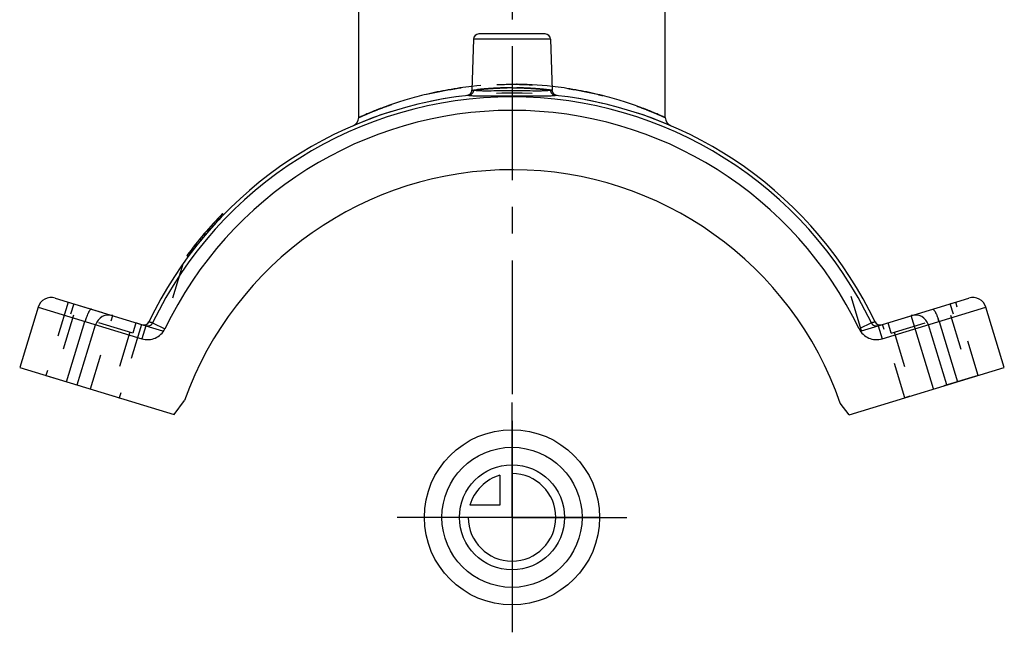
# Model space of a CAD drawing. Header units: millimetres. Extents: x 410 to 590, y 368 to 632.
# Tile 1 of 6: x 410 to 590, y 368 to 480. Entities that reach past the tile are written whole.
import ezdxf

# ---------------------------------------------------------------- set-up
doc = ezdxf.new("R2010")
doc.units = ezdxf.units.MM
doc.header["$LTSCALE"] = 65.185185
doc.linetypes.add('CENTER', pattern=[0.6, 0.375, -0.075, 0.075, -0.075])
doc.linetypes.add('HIDDEN', pattern=[0.2, 0.1, -0.1])
doc.layers.get('0').update_dxf_attribs({"linetype": 'CONTINUOUS'})
for name, color, linetype in [('ACHSEN_S', 7, 'CONTINUOUS'), ('DEFAULT_2', 8, 'HIDDEN'), ('FLAECHEN', 7, 'CONTINUOUS'), ('KOERPER', 7, 'CONTINUOUS'), ('KONST.EL_MIT_GEO', 7, 'CONTINUOUS'), ('KURVEN', 7, 'CONTINUOUS')]:
    doc.layers.add(name, color=color, linetype=linetype)

msp = doc.modelspace()

# ---------------------------------------------------------------- linework, layer by layer
at = {"color": 7, "linetype": 'Continuous'}
for p, q in [((413.43, 427.64), (410.08, 416.64)), ((589.92, 416.64), (586.57, 427.64))]:
    msp.add_line(p, q, dxfattribs=at)
for centre, radius, start, end in [((500, 393.25), 73.5, 96.1452, 154.4361), ((500, 393.25), 73.5, 25.5639, 83.8548), ((432.79, 425.4), 1, 253.0619, 334.4361), ((567.21, 425.4), 1, 205.5639, 286.9381)]:
    msp.add_arc(centre, radius, start, end, dxfattribs=at)
at = {"layer": 'ACHSEN_S', "color": 2, "linetype": 'CENTER'}
msp.add_line((500, 631.75), (500, 368.25), dxfattribs=at)
at = {"layer": 'DEFAULT_2', "color": 8, "linetype": 'HIDDEN'}
for p, q in [((418.94, 428.57), (414.86, 415.18)), ((418.94, 428.57), (432.33, 424.49)), ((419.95, 428.26), (419.37, 426.35)), ((567.67, 424.49), (581.06, 428.57)), ((580.63, 426.35), (580.05, 428.26)), ((585.14, 415.18), (581.06, 428.57)), ((430.74, 422.89), (419.37, 426.35)), ((569.26, 422.89), (580.63, 426.35)), ((419.92, 426.18), (416.43, 414.7)), ((432.33, 424.49), (428.25, 411.1)), ((431.32, 424.8), (430.74, 422.89)), ((432.5, 424.44), (436.16, 423.33)), ((563.84, 423.33), (567.5, 424.44)), ((571.75, 411.1), (567.67, 424.49)), ((569.26, 422.89), (568.68, 424.8)), ((580.08, 426.18), (583.57, 414.7)), ((430.18, 423.06), (426.69, 411.58)), ((569.82, 423.06), (573.31, 411.58)), ((414.86, 415.18), (428.25, 411.1)), ((585.14, 415.18), (571.75, 411.1))]:
    msp.add_line(p, q, dxfattribs=at)
at = {"layer": 'FLAECHEN', "color": 8, "linetype": 'HIDDEN'}
msp.add_line((528, 462.27), (528, 485.35), dxfattribs=at)
at = {"layer": 'FLAECHEN', "color": 7, "linetype": 'Continuous'}
for p, q in [((472, 462.27), (472, 482.75)), ((492.97, 476.58), (492.64, 467.25)), ((507.03, 476.58), (507.36, 467.25))]:
    msp.add_line(p, q, dxfattribs=at)
at = {"layer": 'FLAECHEN', "color": 2, "linetype": 'CENTER'}
for q in [(500, 410.25), (479, 389.25), (521, 389.25), (500, 368.25)]:
    msp.add_line((500, 389.25), q, dxfattribs=at)
at = {"layer": 'KOERPER', "color": 8, "linetype": 'HIDDEN'}
msp.add_line((563.84, 423.33), (560.13, 435.52), dxfattribs=at)
at = {"layer": 'KONST.EL_MIT_GEO', "color": 7, "linetype": 'Continuous'}
for p, q in [((472, 462.27), (472, 485.35)), ((528, 462.27), (528, 485.35)), ((506.03, 477.55), (493.97, 477.55)), ((507.03, 476.58), (492.97, 476.58)), ((492.64, 467.24), (492.99, 467.29)), ((507.01, 467.29), (507.36, 467.24)), ((447.33, 444.51), (447.11, 444.72)), ((446.59, 443.75), (446.38, 443.96)), ((440.83, 436.86), (440.62, 437.07)), ((441, 437.08), (440.78, 437.29)), ((416.55, 429.3), (433.13, 424.25)), ((566.87, 424.25), (583.45, 429.3)), ((413.43, 427.64), (432.4, 421.86)), ((567.6, 421.86), (586.57, 427.64)), ((418.65, 414.02), (422, 425.03)), ((434.35, 424.77), (433.7, 424.97)), ((434.35, 424.77), (436.59, 423.69)), ((565.65, 424.77), (563.41, 423.69)), ((566.3, 424.97), (565.65, 424.77)), ((577.01, 412.7), (572.93, 426.1)), ((578, 425.03), (581.35, 414.02)), ((420.6, 413.43), (423.95, 424.43)), ((433.13, 424.25), (432.4, 421.86)), ((566.87, 424.25), (567.6, 421.86)), ((579.4, 413.43), (576.05, 424.43)), ((410.08, 416.64), (438.28, 408.05)), ((561.57, 408), (589.92, 416.64)), ((438.28, 408.05), (440.2, 410.6)), ((561.57, 408), (559.97, 410.13))]:
    msp.add_line(p, q, dxfattribs=at)
at = {"layer": 'KONST.EL_MIT_GEO', "color": 8, "linetype": 'HIDDEN'}
for p, q in [((492.63, 467.12), (492.63, 467.12)), ((492.99, 467.29), (492.64, 467.24)), ((507.36, 467.24), (507.01, 467.29)), ((446.86, 444.02), (446.64, 444.24)), ((446.87, 444.04), (446.66, 444.25)), ((446.96, 444.13), (446.74, 444.34)), ((445.77, 442.86), (445.56, 443.08)), ((446.21, 443.34), (446, 443.56)), ((446.22, 443.35), (446.01, 443.56)), ((446.23, 443.36), (446.02, 443.57)), ((446.41, 443.56), (446.2, 443.77)), ((446.54, 443.69), (446.33, 443.91)), ((443.9, 440.74), (443.69, 440.95)), ((444.03, 440.89), (443.81, 441.1)), ((444.08, 440.95), (443.87, 441.17)), ((444.54, 441.49), (444.33, 441.7)), ((444.7, 441.66), (444.48, 441.88)), ((444.7, 441.67), (444.49, 441.88)), ((444.72, 441.69), (444.51, 441.9)), ((442.22, 438.68), (442.01, 438.89)), ((442.24, 438.7), (442.02, 438.92)), ((442.42, 438.93), (442.21, 439.15)), ((442.47, 439), (442.26, 439.21)), ((443.17, 439.86), (442.96, 440.08)), ((443.23, 439.93), (443.02, 440.15)), ((443.23, 439.94), (443.02, 440.15)), ((443.28, 439.99), (443.06, 440.21)), ((443.53, 440.3), (443.32, 440.51)), ((441.16, 437.29), (440.94, 437.5)), ((441.18, 437.32), (440.96, 437.53)), ((441.24, 437.41), (441.03, 437.62)), ((441.52, 437.77), (441.31, 437.99)), ((441.75, 438.08), (441.54, 438.29)), ((441.87, 438.23), (441.65, 438.44)), ((441.9, 438.27), (441.69, 438.49)), ((442.12, 438.55), (441.91, 438.77)), ((439.87, 435.52), (436.16, 423.33)), ((422.99, 412.7), (427.07, 426.1)), ((433.7, 424.97), (434.35, 424.77)), ((565.65, 424.77), (566.3, 424.97))]:
    msp.add_line(p, q, dxfattribs=at)
at = {"layer": 'KONST.EL_MIT_GEO', "color": 7, "linetype": 'Continuous'}
for points in [[(491.9, 466.31), (491.83, 466.3), (491.75, 466.29)], [(492.64, 467.24), (492.64, 467.19), (492.63, 467.12), (492.61, 467.04), (492.59, 466.97), (492.57, 466.9), (492.53, 466.83), (492.5, 466.76), (492.45, 466.7), (492.41, 466.64), (492.36, 466.58), (492.3, 466.53), (492.24, 466.48), (492.18, 466.44), (492.11, 466.4), (492.05, 466.37), (491.98, 466.34), (491.9, 466.31)], [(508.1, 466.31), (508.02, 466.34), (507.95, 466.37), (507.89, 466.4), (507.82, 466.44), (507.76, 466.48), (507.7, 466.53), (507.64, 466.58), (507.59, 466.64), (507.55, 466.7), (507.5, 466.76), (507.47, 466.83), (507.43, 466.9), (507.41, 466.97), (507.39, 467.04), (507.37, 467.12), (507.36, 467.19), (507.36, 467.24)], [(508.25, 466.29), (508.17, 466.3), (508.1, 466.31)]]:
    msp.add_lwpolyline(points, dxfattribs=at)
for centre, radius, start, end in [((493.97, 476.55), 1, 90, 178), ((506.03, 476.55), 1, 2, 90), ((500, 393.25), 72.82, 25.6438, 154.3562), ((500, 393.25), 70.33, 25.6438, 154.3562), ((470.4, 462.27), 1.6, 293.2123, 359.9999), ((529.6, 462.27), 1.6, 180.0001, 246.7877), ((500, 389.25), 63.5, 19.1944, 160.354), ((500, 393.25), 73.8, 135.7764, 143.5719), ((415.82, 426.91), 2.5, 73.0619, 163.0619), ((584.18, 426.91), 2.5, 16.9381, 106.9381), ((426.34, 423.7), 2.5, 73.0619, 163.0619), ((573.66, 423.7), 2.5, 16.9381, 106.9381)]:
    msp.add_arc(centre, radius, start, end, dxfattribs=at)
at = {"layer": 'KONST.EL_MIT_GEO', "color": 8, "linetype": 'HIDDEN'}
for centre, radius, start, end in [((500, 401.12), 67.23, 83.7346, 96.2654), ((500, 393.25), 73.5, 66.7876, 113.2124), ((500, 393.25), 73.5, 135.7796, 143.6072), ((434.67, 421.17), 13.24, 160.9079, 163.0721), ((565.33, 421.17), 13.24, 16.9279, 19.0921)]:
    msp.add_arc(centre, radius, start, end, dxfattribs=at)
for points, knots in [([(472, 462.27), (472, 462.27), (472.02, 462.28), (472.04, 462.29), (472.08, 462.31), (472.14, 462.34), (472.22, 462.37), (472.36, 462.43), (472.57, 462.53), (472.88, 462.66), (473.25, 462.82), (473.68, 463.01), (474.39, 463.3), (475.41, 463.71), (476.81, 464.24), (478.43, 464.81), (480.25, 465.4), (482.26, 465.98), (485.25, 466.75), (489.33, 467.56), (494.54, 468.2), (500, 468.43), (505.46, 468.2), (510.67, 467.56), (514.75, 466.75), (517.74, 465.98), (519.75, 465.4), (521.57, 464.81), (523.19, 464.24), (524.4, 463.78), (525.26, 463.44), (525.82, 463.22), (526.32, 463.01), (526.75, 462.82), (527.12, 462.66), (527.43, 462.53), (527.64, 462.43), (527.78, 462.37), (527.86, 462.34), (527.92, 462.31), (527.96, 462.29), (527.98, 462.28), (528, 462.27), (528, 462.27)], [0, 0, 0, 0, 0.000165, 0.000657, 0.001476, 0.002622, 0.004092, 0.005884, 0.010425, 0.016219, 0.023236, 0.03144, 0.040793, 0.062779, 0.08885, 0.118661, 0.151875, 0.188168, 0.227222, 0.312297, 0.404313, 0.5, 0.595687, 0.687703, 0.772778, 0.811831, 0.848125, 0.881339, 0.91115, 0.937221, 0.948747, 0.959207, 0.96856, 0.976764, 0.983781, 0.989575, 0.994116, 0.995908, 0.997378, 0.998524, 0.999343, 0.999835, 1, 1, 1, 1]), ([(500, 467.72), (499.52, 467.72), (498.58, 467.7), (497.22, 467.65), (495.96, 467.58), (495.01, 467.5), (494.33, 467.44), (493.9, 467.39), (493.53, 467.35), (493.22, 467.32), (492.98, 467.29), (492.82, 467.27), (492.73, 467.26), (492.68, 467.25), (492.66, 467.25), (492.64, 467.25), (492.64, 467.24)], [0, 0, 0, 0, 0.194557, 0.381666, 0.554246, 0.705746, 0.771751, 0.830381, 0.881054, 0.92326, 0.956561, 0.980606, 0.989074, 0.995139, 0.998783, 1, 1, 1, 1]), ([(492.64, 467.24), (492.64, 467.25), (492.66, 467.25), (492.68, 467.25), (492.73, 467.26), (492.82, 467.27), (492.98, 467.29), (493.22, 467.32), (493.53, 467.35), (493.9, 467.39), (494.33, 467.44), (495.01, 467.5), (495.96, 467.58), (497.22, 467.65), (498.58, 467.7), (499.52, 467.72), (500, 467.72)], [0, 0, 0, 0, 0.001217, 0.004861, 0.010926, 0.019394, 0.043439, 0.076739, 0.118945, 0.169618, 0.228246, 0.294249, 0.445746, 0.618322, 0.805431, 1, 1, 1, 1]), ([(507.36, 467.24), (507.36, 467.25), (507.34, 467.25), (507.32, 467.25), (507.27, 467.26), (507.18, 467.27), (507.02, 467.29), (506.78, 467.32), (506.47, 467.35), (506.1, 467.39), (505.67, 467.44), (504.99, 467.5), (504.04, 467.58), (502.78, 467.65), (501.42, 467.7), (500.48, 467.72), (500, 467.72)], [0, 0, 0, 0, 0.001217, 0.004861, 0.010926, 0.019394, 0.043438, 0.076739, 0.118944, 0.169616, 0.228245, 0.294248, 0.445744, 0.61832, 0.805429, 1, 1, 1, 1]), ([(500, 467.72), (500.48, 467.72), (501.42, 467.7), (502.78, 467.65), (504.04, 467.58), (504.99, 467.5), (505.67, 467.44), (506.1, 467.39), (506.47, 467.35), (506.78, 467.32), (506.99, 467.29), (507.13, 467.27), (507.21, 467.26), (507.27, 467.25), (507.32, 467.25), (507.34, 467.24), (507.36, 467.25), (507.36, 467.24)], [0, 0, 0, 0, 0.19456, 0.381671, 0.554252, 0.705753, 0.771758, 0.830387, 0.881059, 0.923265, 0.956565, 0.969763, 0.980609, 0.989077, 0.995141, 0.998784, 1, 1, 1, 1])]:
    msp.add_open_spline(points, degree=3, knots=knots, dxfattribs=at)
at = {"layer": 'KONST.EL_MIT_GEO', "color": 7, "linetype": 'Continuous'}
for points, knots in [([(492.66, 467.95), (491.22, 467.79), (488.44, 467.39), (484.5, 466.58), (481.47, 465.77), (479.29, 465.09), (477.84, 464.61), (476.54, 464.14), (475.38, 463.7), (474.39, 463.3), (473.67, 463), (473.17, 462.79), (472.87, 462.66), (472.61, 462.54), (472.4, 462.45), (472.25, 462.38), (472.15, 462.34), (472.1, 462.32), (472.06, 462.3), (472.03, 462.28), (472.01, 462.27), (472, 462.27), (472, 462.27)], [0, 0, 0, 0, 0.202435, 0.390986, 0.561386, 0.638539, 0.70966, 0.774239, 0.831748, 0.881652, 0.923416, 0.941084, 0.956532, 0.969704, 0.980551, 0.989035, 0.992378, 0.995117, 0.997251, 0.998777, 0.999694, 1, 1, 1, 1]), ([(528, 462.27), (528, 462.27), (527.99, 462.27), (527.97, 462.28), (527.94, 462.3), (527.9, 462.32), (527.85, 462.34), (527.75, 462.38), (527.6, 462.45), (527.39, 462.54), (527.13, 462.66), (526.83, 462.79), (526.33, 463), (525.61, 463.3), (524.62, 463.7), (523.46, 464.14), (522.16, 464.61), (520.71, 465.09), (518.53, 465.77), (515.5, 466.58), (511.56, 467.39), (508.78, 467.79), (507.34, 467.95)], [0, 0, 0, 0, 0.000306, 0.001223, 0.002749, 0.004883, 0.007622, 0.010965, 0.019449, 0.030296, 0.043468, 0.058916, 0.076584, 0.118348, 0.168252, 0.225761, 0.29034, 0.361461, 0.438614, 0.609013, 0.797565, 1, 1, 1, 1]), ([(492.99, 467.29), (492.99, 467.17), (492.94, 466.94), (492.76, 466.64), (492.49, 466.42), (492.27, 466.35), (492.16, 466.33)], [0, 0, 0, 0, 0.254998, 0.507249, 0.755397, 1, 1, 1, 1]), ([(492.16, 466.33), (492.32, 466.3), (492.71, 466.27), (493.7, 466.22), (495.3, 466.22), (497.52, 466.24), (499.15, 466.24), (500, 466.24)], [0, 0, 0, 0, 0.062833, 0.148397, 0.380094, 0.673582, 1, 1, 1, 1]), ([(492.99, 467.29), (493.13, 467.26), (493.48, 467.22), (494.08, 467.19), (494.82, 467.18), (496.05, 467.18), (497.79, 467.2), (499.24, 467.21), (500, 467.21)], [0, 0, 0, 0, 0.062746, 0.148521, 0.25543, 0.380856, 0.674359, 1, 1, 1, 1]), ([(500, 467.21), (500.76, 467.21), (502.21, 467.2), (503.95, 467.18), (505.18, 467.18), (505.92, 467.19), (506.52, 467.22), (506.87, 467.26), (507.01, 467.29)], [0, 0, 0, 0, 0.325621, 0.619131, 0.74456, 0.851472, 0.93725, 1, 1, 1, 1]), ([(500, 466.24), (500.85, 466.24), (502.48, 466.24), (504.7, 466.22), (506.3, 466.22), (507.29, 466.27), (507.68, 466.3), (507.84, 466.33)], [0, 0, 0, 0, 0.326398, 0.619894, 0.851596, 0.937163, 1, 1, 1, 1]), ([(507.01, 467.29), (507.01, 467.17), (507.06, 466.94), (507.24, 466.64), (507.51, 466.42), (507.73, 466.35), (507.84, 466.33)], [0, 0, 0, 0, 0.254992, 0.507249, 0.755397, 1, 1, 1, 1]), ([(423.17, 427.28), (423.14, 427.29), (423.08, 427.27), (423.01, 427.22), (422.91, 427.12), (422.79, 426.94), (422.63, 426.66), (422.47, 426.32), (422.25, 425.77), (422.1, 425.33), (422, 425.03)], [0, 0, 0, 0, 0.039231, 0.067666, 0.103352, 0.197115, 0.319344, 0.466296, 0.632859, 1, 1, 1, 1]), ([(576.83, 427.28), (576.86, 427.29), (576.92, 427.27), (576.99, 427.22), (577.09, 427.12), (577.21, 426.94), (577.37, 426.66), (577.53, 426.32), (577.75, 425.77), (577.9, 425.33), (578, 425.03)], [0, 0, 0, 0, 0.039231, 0.067666, 0.103352, 0.197115, 0.319344, 0.466296, 0.632859, 1, 1, 1, 1]), ([(433.13, 424.25), (433.25, 424.21), (433.49, 424.18), (433.84, 424.26), (434.15, 424.46), (434.3, 424.66), (434.35, 424.77)], [0, 0, 0, 0, 0.247832, 0.496787, 0.747558, 1, 1, 1, 1]), ([(565.65, 424.77), (565.7, 424.66), (565.85, 424.46), (566.16, 424.26), (566.51, 424.18), (566.75, 424.21), (566.87, 424.25)], [0, 0, 0, 0, 0.252442, 0.503213, 0.752168, 1, 1, 1, 1]), ([(432.4, 421.86), (432.8, 421.74), (433.64, 421.64), (434.87, 421.93), (435.92, 422.63), (436.41, 423.32), (436.59, 423.69)], [0, 0, 0, 0, 0.250012, 0.500017, 0.750012, 1, 1, 1, 1]), ([(563.41, 423.69), (563.59, 423.32), (564.08, 422.63), (565.13, 421.93), (566.36, 421.64), (567.2, 421.74), (567.6, 421.86)], [0, 0, 0, 0, 0.249988, 0.499983, 0.749988, 1, 1, 1, 1])]:
    msp.add_open_spline(points, degree=3, knots=knots, dxfattribs=at)
at = {"layer": 'KONST.EL_MIT_GEO', "color": 8, "linetype": 'HIDDEN'}
for points in [[(492.13, 466.33), (492.14, 466.33), (492.15, 466.33), (492.16, 466.33)], [(507.84, 466.33), (507.85, 466.33), (507.86, 466.33), (507.87, 466.33)]]:
    msp.add_open_spline(points, degree=3, dxfattribs=at)
at = {"layer": 'KONST.EL_MIT_GEO', "color": 7, "linetype": 'Continuous'}
for points in [[(492.16, 466.33), (492.15, 466.33), (492.14, 466.33), (492.13, 466.33)], [(507.87, 466.33), (507.86, 466.33), (507.85, 466.33), (507.84, 466.33)]]:
    msp.add_open_spline(points, degree=3, dxfattribs=at)
at = {"layer": 'KURVEN', "color": 40, "linetype": 'Continuous'}
for p, q in [((500, 405.25), (500, 373.25)), ((497.8, 396.94), (497.8, 391.45)), ((497.8, 391.45), (492.31, 391.45)), ((516, 389.25), (484, 389.25))]:
    msp.add_line(p, q, dxfattribs=at)
for radius in [16, 12.8, 9.6]:
    msp.add_circle((500, 389.25), radius, dxfattribs=at)
for start, end in [(180, 90), (105.962, 164.038)]:
    msp.add_arc((500, 389.25), 8, start, end, dxfattribs=at)

doc.saveas('drawing.dxf')
